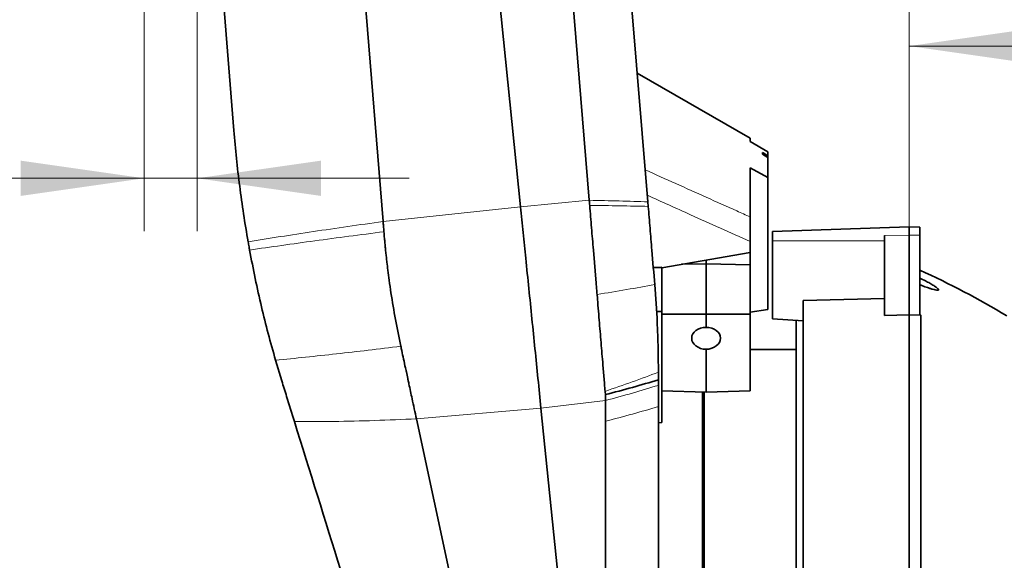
# Model space of a CAD drawing. Header units: millimetres. Extents: x 0 to 12429, y 0 to 8400.
# Tile 35 of 139: x 4126 to 4684, y 3966 to 4272. Entities that reach past the tile are written whole.
import ezdxf

# ---------------------------------------------------------------- set-up
doc = ezdxf.new("R2010")
doc.units = ezdxf.units.MM
doc.header["$LTSCALE"] = 20
doc.styles.add('SLDTEXTSTYLE0', font='TXT', dxfattribs={"width": 0.605})
doc.dimstyles.new('SLDDIMSTYLE1', dxfattribs={"dimtxt": 70, "dimasz": 70, "dimexe": 0, "dimexo": 0.0625, "dimgap": 17.5, "dimtad": 1, "dimdec": 0, "dimrnd": 1e-09, "dimzin": 12, "dimdsep": 46, "dimtxsty": 'SLDTEXTSTYLE0', "dimsah": 1, "dimcen": 0.09, "dimadec": 0, "dimazin": 3, "dimtfac": 1, "dimtofl": 0, "dimtmove": 0, "dimatfit": 3, "dimfxl": 1, "dimfrac": 2, "dimtolj": 1, "dimtzin": 12, "dimarcsym": 0})
doc.dimstyles.new('SLDDIMSTYLE2', dxfattribs={"dimtxt": 70, "dimasz": 70, "dimexe": 0, "dimexo": 0.0625, "dimgap": 17.5, "dimtad": 1, "dimdec": 1, "dimrnd": 1e-09, "dimzin": 12, "dimdsep": 46, "dimtxsty": 'SLDTEXTSTYLE0', "dimsah": 1, "dimcen": 0.09, "dimadec": 0, "dimazin": 3, "dimtfac": 1, "dimtmove": 0, "dimatfit": 0, "dimfxl": 1, "dimfrac": 2, "dimtolj": 1, "dimtzin": 12, "dimarcsym": 0})
doc.dimstyles.new('SLDDIMSTYLE3', dxfattribs={"dimtxt": 70, "dimasz": 70, "dimexe": 0, "dimexo": 0.0625, "dimgap": 17.5, "dimtad": 1, "dimdec": 1, "dimrnd": 1e-09, "dimzin": 12, "dimdsep": 46, "dimtxsty": 'SLDTEXTSTYLE0', "dimsah": 1, "dimcen": 0.09, "dimadec": 0, "dimazin": 3, "dimtfac": 1, "dimtofl": 0, "dimtmove": 0, "dimatfit": 3, "dimfxl": 1, "dimfrac": 2, "dimtolj": 1, "dimtzin": 12, "dimarcsym": 0})

# ---------------------------------------------------------------- blocks, each defined once
blk = doc.blocks.new('_D_30')
at = {"color": 7, "linetype": 'Continuous', "lineweight": 0}
for p, q in [((4196.95, 4780.32), (4196.95, 4652.13)), ((4629.95, 4572.63), (4629.95, 4712.13)), ((4196.95, 4682.13), (3962.69, 4682.13)), ((4629.95, 4682.13), (4196.95, 4682.13)), ((4629.95, 3527.58), (4629.95, 4542.15))]:
    blk.add_line(p, q, dxfattribs=at)
at = {"color": 7, "linetype": 'Continuous', "lineweight": 18}
for points in [[(4196.95, 4682.13), (4266.95, 4672.13), (4266.95, 4692.13)], [(4629.95, 4682.13), (4559.95, 4692.13), (4559.95, 4672.13)]]:
    blk.add_solid(points, dxfattribs=at)
at = {"color": 7, "linetype": 'Continuous', "lineweight": 18, "insert": (3962.69, 4772.36), "char_height": 70, "attachment_point": 1, "style": 'SLDTEXTSTYLE0'}
blk.add_mtext('*)', dxfattribs=at)
blk = doc.blocks.new('_D_32')
at = {"color": 7, "linetype": 'Continuous', "lineweight": 0}
for p, q in [((4196.95, 4780.32), (4196.95, 4152.59)), ((4226.95, 4315), (4226.95, 4152.59)), ((4196.95, 4182.59), (3617.15, 4182.59)), ((4196.95, 4182.59), (4226.95, 4182.59)), ((4226.95, 4182.59), (4346.95, 4182.59))]:
    blk.add_line(p, q, dxfattribs=at)
at = {"color": 7, "linetype": 'Continuous', "lineweight": 18}
for points in [[(4196.95, 4182.59), (4126.95, 4192.59), (4126.95, 4172.59)], [(4226.95, 4182.59), (4296.95, 4172.59), (4296.95, 4192.59)]]:
    blk.add_solid(points, dxfattribs=at)
at = {"color": 7, "linetype": 'Continuous', "lineweight": 18, "char_height": 70, "attachment_point": 1, "style": 'SLDTEXTSTYLE0'}
for s, insert in [('(2x M8)', (3750.35, 4272.83)), ('30', (3617.15, 4272.83))]:
    blk.add_mtext(s, dxfattribs=dict(at, insert=insert))
blk = doc.blocks.new('_D_33')
at = {"color": 7, "linetype": 'Continuous', "lineweight": 0}
for p, q in [((4482.95, 4338.58), (4482.95, 4448.95)), ((4629.95, 3527.58), (4629.95, 4448.95)), ((4482.95, 4418.95), (4362.95, 4418.95)), ((4482.95, 4418.95), (4629.95, 4418.95)), ((4629.95, 4418.95), (4919.64, 4418.95))]:
    blk.add_line(p, q, dxfattribs=at)
at = {"color": 7, "linetype": 'Continuous', "lineweight": 18}
for points in [[(4482.95, 4418.95), (4412.95, 4428.95), (4412.95, 4408.95)], [(4629.95, 4418.95), (4699.95, 4408.95), (4699.95, 4428.95)]]:
    blk.add_solid(points, dxfattribs=at)
at = {"color": 7, "linetype": 'Continuous', "lineweight": 18, "char_height": 70, "attachment_point": 1, "style": 'SLDTEXTSTYLE0'}
for s, insert in [('(', (4695.25, 4509.18)), (')', (4887.66, 4509.18)), ('147', (4727.24, 4509.18))]:
    blk.add_mtext(s, dxfattribs=dict(at, insert=insert))
blk = doc.blocks.new('_D_35')
at = {"color": 7, "linetype": 'Continuous', "lineweight": 0}
for p, q in [((4629.95, 3527.58), (4629.95, 4287.48)), ((5000.45, 3983.58), (5000.45, 4287.48)), ((5000.45, 4257.48), (4629.95, 4257.48))]:
    blk.add_line(p, q, dxfattribs=at)
at = {"color": 7, "linetype": 'Continuous', "lineweight": 18}
for points in [[(4629.95, 4257.48), (4699.95, 4247.48), (4699.95, 4267.48)], [(5000.45, 4257.48), (4930.45, 4267.48), (4930.45, 4247.48)]]:
    blk.add_solid(points, dxfattribs=at)
at = {"color": 7, "linetype": 'Continuous', "lineweight": 18, "insert": (4734.99, 4347.71), "char_height": 70, "attachment_point": 1, "style": 'SLDTEXTSTYLE0'}
blk.add_mtext('371', dxfattribs=at)

msp = doc.modelspace()

# ---------------------------------------------------------------- linework, layer by layer
at = {"color": 7, "linetype": 'Continuous', "lineweight": 35}
for p, q in [((4448.815267, 4170.129675), (4390.508062, 4873.004814)), ((4425.91514, 4845.354659), (4482.003455, 4169.227547)), ((4332.110054, 4158.111778), (4281.924482, 4777.741842)), ((4247.673783, 4209.651012), (4202.627081, 4765.832596)), ((4367.264197, 4587.579774), (4409.940504, 4166.38318)), ((4539.961208, 4205.232222), (4475.985653, 4242.12959)), ((4539.947016, 4203.449499), (4539.947016, 4205.229933)), ((4549.947016, 4197.665166), (4539.947016, 4203.449499)), ((4546.947016, 4196.218406), (4546.947016, 4197.156907)), ((4549.947016, 4197.665166), (4549.947016, 4195.397344)), ((4546.947016, 4196.218406), (4549.947016, 4194.452835)), ((4549.947016, 4195.397344), (4549.947016, 4194.452835)), ((4549.947016, 4194.452835), (4549.947016, 4183.090786)), ((4549.947016, 4183.090786), (4539.947016, 4188.5199)), ((4539.947016, 4160.665235), (4539.947016, 4188.5199)), ((4549.947016, 4108.179199), (4549.947016, 4183.090786)), ((4482.003455, 4169.227547), (4482.216021, 4166.665138)), ((4629.947016, 4155.079774), (4552.447016, 4152.373414)), ((4552.447016, 4147.079774), (4552.447016, 4152.373414)), ((4629.947016, 4155.079774), (4629.947016, 4150.46072)), ((4635.947016, 4154.870249), (4629.947016, 4155.079774)), ((4635.947016, 4150.372171), (4635.947016, 4154.870249)), ((4539.947016, 4140.634634), (4539.947016, 4146.735407)), ((4552.447016, 4103.022448), (4552.447016, 4147.079774)), ((4615.947016, 4150.254106), (4615.947016, 4104.828137)), ((4629.947016, 4150.46072), (4629.947016, 4105.181372)), ((4635.947016, 4150.372171), (4635.947016, 4105.348094)), ((4451.156541, 4141.906356), (4452.716196, 4123.105199)), ((4489.947016, 4131.931664), (4539.947016, 4140.634634)), ((4514.947016, 4136.283149), (4514.947016, 4134.138702)), ((4539.947016, 4140.634634), (4539.947016, 4133.654202)), ((4485.094173, 4131.969903), (4489.947016, 4132.213939)), ((4485.094173, 4131.969903), (4489.947016, 4131.969903)), ((4489.947016, 4131.969903), (4489.947016, 4132.213939)), ((4489.947016, 4111.86431), (4489.947016, 4131.969903)), ((4501.083201, 4133.870021), (4514.947016, 4134.138702)), ((4539.947016, 4133.654202), (4514.947016, 4134.138702)), ((4514.947016, 4134.138702), (4514.947016, 4105.578747)), ((4539.947016, 4133.654202), (4539.947016, 4105.666926)), ((4485.893379, 4122.335734), (4487.164656, 4103.36625)), ((4453.244177, 4116.741066), (4453.245741, 4116.721706)), ((4453.245741, 4116.721706), (4453.415851, 4114.671077)), ((4615.947016, 4114.497476), (4569.947016, 4113.414872)), ((4569.947016, 3860.913661), (4569.947016, 4113.414872)), ((4489.947016, 4111.86431), (4489.947016, 4105.666926)), ((4549.947016, 4108.179199), (4539.947016, 4106.785848)), ((4486.962336, 4107.096403), (4489.947016, 4107.096403)), ((4489.947016, 4105.666926), (4489.947016, 4062.268307)), ((4489.947016, 4105.666926), (4514.947016, 4105.578747)), ((4539.947016, 4105.666926), (4514.947016, 4105.578747)), ((4514.947016, 4105.578747), (4514.947016, 4098.090506)), ((4539.947016, 4105.666926), (4539.947016, 4062.268307)), ((4569.947016, 4101.766708), (4552.447016, 4103.022448)), ((4565.947016, 3919.579774), (4565.947016, 4102.177137)), ((4615.947016, 4104.828137), (4629.947016, 4105.181372)), ((4629.947016, 4105.181372), (4629.947016, 3860.614183)), ((4629.947016, 4105.181372), (4636.442201, 4105.017515)), ((4635.947016, 4105.348094), (4636.442201, 4105.017515)), ((4636.442201, 3860.646529), (4636.442201, 4105.017515)), ((4514.947016, 4085.74225), (4514.947016, 4061.397013)), ((4565.947016, 4085.579774), (4539.947016, 4085.579774)), ((4271.246627, 4079.552864), (4274.74623, 4067.896587)), ((4345.282969, 4072.878615), (4346.087258, 4069.141964)), ((4487.947016, 4072.735857), (4487.947016, 4072.733274)), ((4457.793243, 4061.903426), (4457.794059, 4061.893146)), ((4457.794059, 4061.893146), (4457.947016, 4060.049296)), ((4457.947016, 4060.049296), (4457.948229, 4056.680022)), ((4489.947016, 4062.268307), (4514.947016, 4061.397013)), ((4489.947016, 4044.193362), (4489.947016, 4062.268307)), ((4513.847016, 3919.579774), (4513.847016, 4061.43535)), ((4539.947016, 4062.268307), (4514.947016, 4061.397013)), ((4421.483505, 4052.45878), (4440.04631, 3869.251964)), ((4457.947016, 4056.679699), (4457.947016, 4044.957831)), ((4487.947016, 4053.276378), (4487.947016, 3925.928622)), ((4390.047709, 3864.90564), (4350.997058, 4046.33147)), ((4457.947016, 3883.503548), (4457.947016, 4044.957831)), ((4489.947016, 4044.193362), (4487.947016, 4044.158216))]:
    msp.add_line(p, q, dxfattribs=at)
at = {"color": 8, "linetype": 'Continuous', "lineweight": 18}
for p, q in [((4409.940504, 4166.38318), (4448.815875, 4170.129734)), ((4332.110054, 4158.111778), (4409.940504, 4166.38318)), ((4615.947016, 4147.079774), (4552.447016, 4147.079774)), ((4615.947016, 4150.254106), (4629.947016, 4150.46072)), ((4629.947016, 4150.46072), (4635.947016, 4150.372171)), ((4350.997058, 4046.33147), (4421.483505, 4052.45878)), ((4421.483505, 4052.45878), (4457.947667, 4056.679774))]:
    msp.add_line(p, q, dxfattribs=at)
at = {"color": 8, "linetype": 'Continuous', "lineweight": 18, "flags": 128}
msp.add_lwpolyline([(4539.947016, 4205.229933), (4522.626535, 4215.21944), (4475.955243, 4242.136854)], dxfattribs=at)
at = {"color": 7, "linetype": 'Continuous', "lineweight": 35, "flags": 128}
msp.add_lwpolyline([(4549.947016, 4195.397344), (4547.219577, 4196.997059), (4546.947016, 4197.156907)], dxfattribs=at)
at = {"color": 7, "linetype": 'Continuous', "lineweight": 35}
msp.add_arc((4427.97553, 3675.884424), 500, 59.04064069, 65.42128595, dxfattribs=at)
for centre, major_axis, start_param, end_param in [((4514.950023, 4091.916339), (8.150612, -0.249918), 1.5943723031, 4.7352274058), ((4514.938524, 4091.916267), (8.150616, 0.249918), 4.6902234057, 7.829732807)]:
    msp.add_ellipse(centre, major_axis=major_axis, ratio=0.7569971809, start_param=start_param, end_param=end_param, dxfattribs=at)
for points, knots in [([(4247.673783, 4209.651012), (4248.134139, 4204.392021), (4249.055097, 4193.871234), (4250.901883, 4178.115252), (4253.06808, 4162.360139), (4254.836357, 4151.886088), (4255.720863, 4146.64688)], [0, 0, 0, 0, 0.2496080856, 0.4993492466, 0.7495702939, 1, 1, 1, 1]), ([(4448.816434, 4170.129654), (4448.836635, 4169.885977), (4448.877036, 4169.398624), (4448.957809, 4168.424483), (4449.018417, 4167.693784), (4449.0588, 4167.206924)], [0, 0, 0, 0, 0.2502099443, 0.5004198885, 1, 1, 1, 1]), ([(4409.940515, 4166.383069), (4410.431659, 4161.535688), (4411.413958, 4151.840826), (4412.979811, 4136.386543), (4414.632648, 4120.073754), (4416.367821, 4102.948355), (4418.091817, 4085.933266), (4419.801724, 4069.057221), (4420.922913, 4057.991575), (4421.483474, 4052.459085)], [0, 0, 0, 0, 0.1267967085, 0.2535960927, 0.4028951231, 0.5521897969, 0.7014750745, 0.8507465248, 1, 1, 1, 1]), ([(4449.0588, 4167.206924), (4449.408433, 4162.995005), (4450.107545, 4154.573003), (4450.806927, 4146.127958), (4451.156541, 4141.906356)], [0, 0, 0, 0, 0.5001091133, 1, 1, 1, 1]), ([(4482.216021, 4166.665138), (4482.558365, 4162.538281), (4483.243189, 4154.282948), (4484.469378, 4139.501613), (4485.35313, 4128.848261), (4485.893137, 4122.338646)], [0, 0, 0, 0, 0.2799581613, 0.5600262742, 1, 1, 1, 1]), ([(4332.579332, 4152.317713), (4332.491684, 4153.399887), (4332.335168, 4155.332344), (4332.178839, 4157.262505), (4332.110054, 4158.111778)], [0, 0, 0, 0, 0.5599986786, 1, 1, 1, 1]), ([(4539.947016, 4160.665235), (4539.947016, 4160.045167), (4539.947016, 4158.8058), (4539.947016, 4156.055647), (4539.947016, 4152.922011), (4539.947016, 4149.666616), (4539.947016, 4147.681777), (4539.947016, 4146.735407)], [0, 0, 0, 0, 0.1909756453, 0.3817143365, 0.5790682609, 0.7992999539, 1, 1, 1, 1]), ([(4336.597228, 4117.729041), (4336.249146, 4120.087323), (4335.61848, 4124.360148), (4334.867338, 4130.120596), (4334.340707, 4134.479907), (4333.956287, 4137.880177), (4333.646868, 4140.764989), (4333.354121, 4143.65137), (4333.078406, 4146.539144), (4332.818216, 4149.428212), (4332.658972, 4151.354397), (4332.579332, 4152.317713)], [0, 0, 0, 0, 0.2052727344, 0.3719208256, 0.4999915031, 0.5832643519, 0.6665548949, 0.7498684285, 0.8332102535, 0.9165856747, 1, 1, 1, 1]), ([(4255.720863, 4146.64688), (4255.805306, 4146.168676), (4255.974192, 4145.212267), (4256.255203, 4143.645062), (4256.453931, 4142.556394), (4256.565439, 4141.945534)], [0, 0, 0, 0, 0.3050208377, 0.6100416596, 1, 1, 1, 1]), ([(4256.565439, 4141.945533), (4257.592888, 4136.559954), (4259.647789, 4125.788778), (4263.194456, 4110.0082), (4267.013358, 4094.57852), (4269.835136, 4084.562837), (4271.246627, 4079.552864)], [0, 0, 0, 0, 0.2566101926, 0.5132211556, 0.7565069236, 1, 1, 1, 1]), ([(4635.947016, 4126.097361), (4637.011145, 4125.564398), (4638.934034, 4124.60133), (4641.60103, 4123.148179), (4643.662567, 4121.924025), (4645.249223, 4120.859528), (4646.205445, 4120.07939), (4646.607243, 4119.528247), (4646.50355, 4119.244199), (4645.902722, 4119.15165), (4644.761862, 4119.328194), (4643.213504, 4119.725801), (4641.245091, 4120.330399), (4638.82297, 4121.157171), (4636.906102, 4121.874652), (4635.947016, 4122.233637)], [0, 0, 0, 0, 0.11964203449, 0.21619421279, 0.312433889, 0.37701260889, 0.4420475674, 0.48732771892, 0.53277600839, 0.57589930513, 0.64919419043, 0.71683855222, 0.78466482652, 0.89225915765, 1, 1, 1, 1]), ([(4452.716196, 4123.105199), (4452.804249, 4122.04396), (4452.980354, 4119.921479), (4453.156236, 4117.801205), (4453.244177, 4116.741066)], [0, 0, 0, 0, 0.4999992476, 1, 1, 1, 1]), ([(4336.597228, 4117.729041), (4337.407565, 4112.651746), (4339.028966, 4102.492602), (4341.104191, 4092.479048), (4342.14227, 4087.470026)], [0, 0, 0, 0, 0.49977576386, 1, 1, 1, 1]), ([(4453.415851, 4114.671077), (4453.526716, 4113.340874), (4453.827093, 4109.736813), (4454.124119, 4106.142072), (4454.311518, 4103.874094)], [0, 0, 0, 0, 0.3690844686, 1, 1, 1, 1]), ([(4454.311518, 4103.874094), (4454.664605, 4099.617734), (4455.369093, 4091.12536), (4456.06652, 4082.718087), (4456.414399, 4078.524521)], [0, 0, 0, 0, 0.5011978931, 1, 1, 1, 1]), ([(4487.164656, 4103.36625), (4487.392988, 4098.254437), (4487.850189, 4088.018778), (4487.914715, 4077.834154), (4487.947016, 4072.735857)], [0, 0, 0, 0, 0.4994122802, 1, 1, 1, 1]), ([(4345.282969, 4072.878615), (4345.225165, 4073.146993), (4345.061147, 4073.908507), (4344.539254, 4076.333068), (4343.725906, 4080.111961), (4342.842517, 4084.216569), (4342.317399, 4086.656347), (4342.14227, 4087.470026)], [0, 0, 0, 0, 0.05539266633, 0.15717501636, 0.50000757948, 0.83324998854, 1, 1, 1, 1]), ([(4456.414399, 4078.524521), (4456.645567, 4075.740911), (4457.107895, 4070.173797), (4457.564796, 4064.660181), (4457.793243, 4061.903426)], [0, 0, 0, 0, 0.5000095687, 1, 1, 1, 1]), ([(4350.997058, 4046.33147), (4350.184092, 4050.108123), (4348.770587, 4056.674589), (4347.185702, 4064.038326), (4346.378546, 4067.788432), (4346.16486, 4068.781354), (4346.106216, 4069.053828), (4346.089205, 4069.132912), (4346.087258, 4069.141964)], [0, 0, 0, 0, 0.4999631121, 0.8692858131, 0.9644626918, 0.9896864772, 0.9988194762, 1, 1, 1, 1]), ([(4487.947016, 4072.733274), (4487.947016, 4071.927358), (4487.947016, 4070.485823), (4487.947016, 4069.046064), (4487.947016, 4068.411228)], [0, 0, 0, 0, 0.5590684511, 1, 1, 1, 1]), ([(4274.74623, 4067.896587), (4275.668531, 4064.930479), (4278.068605, 4057.211876), (4280.470243, 4049.494842), (4281.948979, 4044.743313)], [0, 0, 0, 0, 0.3842804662, 1, 1, 1, 1]), ([(4487.947016, 4068.411228), (4487.947016, 4067.832251), (4487.947016, 4066.795909), (4487.947016, 4065.760492), (4487.947016, 4065.303536)], [0, 0, 0, 0, 0.5586740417, 1, 1, 1, 1]), ([(4487.947016, 4065.303536), (4487.947016, 4063.05513), (4487.947016, 4059.038274), (4487.947016, 4055.037854), (4487.947016, 4053.27664)], [0, 0, 0, 0, 0.5597427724, 1, 1, 1, 1]), ([(4512.947016, 4061.466717), (4512.947016, 4061.067868), (4512.947016, 4058.241308), (4512.947016, 4052.084827), (4512.947016, 4043.01557), (4512.947016, 4033.009541), (4512.947016, 4022.088694), (4512.947016, 4010.447881), (4512.947016, 3998.255073), (4512.947016, 3985.545497), (4512.947016, 3972.20332), (4512.947016, 3959.833397), (4512.947016, 3948.723119), (4512.947016, 3938.982998), (4512.947016, 3929.118523), (4512.947016, 3922.492291), (4512.947016, 3919.173363)], [0, 0, 0, 0, 0.013992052, 0.099158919, 0.1812250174, 0.2638650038, 0.3483131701, 0.4333795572, 0.5153926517, 0.5979719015, 0.6823540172, 0.7673602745, 0.825023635, 0.8828809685, 0.9413377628, 1, 1, 1, 1]), ([(4281.948979, 4044.743314), (4290.636399, 4016.815246), (4304.745553, 3971.457548), (4320.217346, 3921.745444), (4328.345535, 3895.588851), (4332.463863, 3882.480778), (4336.637714, 3869.456064), (4339.430448, 3860.932053), (4340.826837, 3856.669977)], [0, 0, 0, 0, 0.4438493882, 0.7208513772, 0.7901706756, 0.8594319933, 0.9297148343, 1, 1, 1, 1])]:
    msp.add_open_spline(points, degree=3, knots=knots, dxfattribs=at)
at = {"color": 8, "linetype": 'Continuous', "lineweight": 18}
for points, knots in [([(4480.499127, 4187.361755), (4486.264262, 4184.773918), (4503.559669, 4177.010405), (4523.375193, 4168.11119), (4537.424314, 4161.798721), (4539.947016, 4160.665235)], [0, 0, 0, 0, 0.2908900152, 0.8726700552, 1, 1, 1, 1]), ([(4539.947016, 4146.735407), (4528.663785, 4151.817363), (4509.248514, 4160.561981), (4489.828174, 4169.298518), (4481.694011, 4172.957796)], [0, 0, 0, 0, 0.5811524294, 1, 1, 1, 1]), ([(4482.216021, 4166.665138), (4476.891918, 4166.787099), (4466.243712, 4167.031022), (4454.787104, 4167.14829), (4449.0588, 4167.206924)], [0, 0, 0, 0, 0.4999999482, 1, 1, 1, 1]), ([(4255.720863, 4146.64688), (4261.748306, 4147.611743), (4273.789516, 4149.539279), (4292.633411, 4152.413403), (4312.002389, 4155.275798), (4325.401101, 4157.165549), (4332.110054, 4158.111778)], [0, 0, 0, 0, 0.2491928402, 0.4978202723, 0.7485504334, 1, 1, 1, 1]), ([(4256.565439, 4141.945534), (4262.582293, 4142.814468), (4274.614898, 4144.552177), (4293.404349, 4147.152005), (4312.661573, 4149.743694), (4325.939568, 4151.459641), (4332.579332, 4152.317713)], [0, 0, 0, 0, 0.250016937, 0.499988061, 0.7499651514, 1, 1, 1, 1]), ([(4271.246627, 4079.552864), (4276.893334, 4080.107737), (4288.165274, 4081.215372), (4305.691272, 4083.115853), (4323.620725, 4085.1746), (4335.958564, 4086.703662), (4342.14227, 4087.470026)], [0, 0, 0, 0, 0.2503538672, 0.49975567, 0.749278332, 1, 1, 1, 1]), ([(4457.947016, 4044.957831), (4463.088236, 4046.308277), (4473.370676, 4049.009169), (4483.088236, 4051.854149), (4487.947016, 4053.27664)], [0, 0, 0, 0, 0.499999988, 1, 1, 1, 1]), ([(4281.948979, 4044.743313), (4289.363411, 4044.754996), (4304.154773, 4044.778301), (4327.200103, 4045.307929), (4343.04595, 4045.989482), (4350.997058, 4046.33147)], [0, 0, 0, 0, 0.3336683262, 0.6656490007, 1, 1, 1, 1])]:
    msp.add_open_spline(points, degree=3, knots=knots, dxfattribs=at)
for points in [[(4482.003455, 4169.227547), (4476.674153, 4169.411203), (4466.015548, 4169.778515), (4454.548694, 4170.012622), (4448.815267, 4170.129675)], [(4485.893379, 4122.335734), (4480.643565, 4121.405893), (4470.143936, 4119.54621), (4458.877402, 4117.67611), (4453.244135, 4116.741059)], [(4487.947016, 4072.733274), (4483.076612, 4070.904144), (4473.335802, 4067.245882), (4462.974072, 4063.684236), (4457.793208, 4061.903414)], [(4487.947016, 4065.303536), (4483.096224, 4063.829502), (4473.394638, 4060.881434), (4463.096224, 4058.080277), (4457.947016, 4056.679699)]]:
    msp.add_open_spline(points, degree=3, dxfattribs=at)
at = {"color": 7, "linetype": 'Continuous', "lineweight": 35}
msp.add_open_spline([(4487.947016, 4068.411228), (4483.09862, 4066.982124), (4473.401827, 4064.123915), (4463.09862, 4061.407502), (4457.947016, 4060.049296)], degree=3, dxfattribs=at)

# ---------------------------------------------------------------- dimensions: what is measured, and where the dimension line sits
at = {"color": 7, "linetype": 'Continuous', "lineweight": 18}
for base, p1, p2, text, picture, middle in [((4226.947016, 4182.594142), (4196.947016, 4784.319743), (4226.947016, 4319.004504), '<> (2x M8)', '_D_32', (3846.938998, 4182.594142)), ((4629.947016, 4418.945483), (4482.947016, 4334.579774), (4629.947016, 3523.579774), '(<>)', '_D_33', (4807.447016, 4418.945483))]:
    dim = msp.add_linear_dim(base=base, p1=p1, p2=p2, text=text, dimstyle='SLDDIMSTYLE2', dxfattribs=at)
    dim.commit()
    dim.dimension.update_dxf_attribs({"geometry": picture, "text_midpoint": middle, "dimtype": 160})
for base, p1, p2, dimstyle, picture, middle in [((4196.947016, 4682.127682), (4629.947016, 3523.579774), (4196.947016, 4784.319743), 'SLDDIMSTYLE3', '_D_30', (3997.39428, 4682.127682)), ((4629.9470164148, 4257.4750146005), (5000.4470164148, 3979.5797735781), (4629.9470164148, 3523.5797735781), 'SLDDIMSTYLE1', '_D_35', (4815.1970164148, 4257.4750146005))]:
    dim = msp.add_linear_dim(base=base, p1=p1, p2=p2, dimstyle=dimstyle, dxfattribs=at)
    dim.commit()
    dim.dimension.update_dxf_attribs({"geometry": picture, "text_midpoint": middle, "dimtype": 160})

doc.saveas('drawing.dxf')
